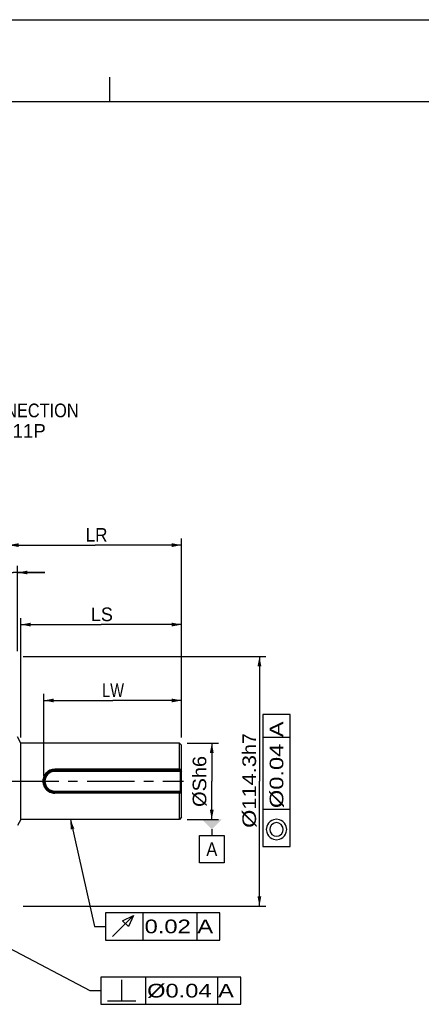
# Model space of a CAD drawing. Extents: x -74 to 556, y -98 to 347.
# Tile 15 of 26: x 225 to 298, y 167 to 347. Entities that reach past the tile are written whole.
import ezdxf
from ezdxf.enums import TextEntityAlignment as Align

# ---------------------------------------------------------------- set-up
doc = ezdxf.new("R2010")
doc.units = 0
doc.header["$LTSCALE"] = 23.1
doc.header["$MEASUREMENT"] = 0
doc.linetypes.add('CENTER', pattern=[0.6, 0.375, -0.075, 0.075, -0.075])
doc.layers.get('0').update_dxf_attribs({"linetype": 'CONTINUOUS'})
for name, color, linetype in [('8_ALL_NOTES_BALLOONS_SYMBOLS_GT', 7, 'CONTINUOUS'), ('DEFAULT_1', 7, 'CENTER'), ('DRAWING FRAME', 1, 'CONTINUOUS')]:
    doc.layers.add(name, color=color, linetype=linetype)
doc.styles.add('TEXTSTYLE_0', font='txt', dxfattribs={"width": 0.8})
doc.dimstyles.new('DIMSTYLE_4', dxfattribs={"dimtxt": 2.5, "dimasz": 0.18, "dimexe": 0.18, "dimexo": 0.0625, "dimgap": 0.09, "dimtad": 0, "dimtih": 1, "dimtoh": 1, "dimdec": 4, "dimlfac": 2.5, "dimzin": 0, "dimdsep": 46, "dimtxsty": 'Standard', "dimcen": 0.09, "dimadec": 0, "dimazin": 0, "dimtp": 1e-05, "dimtm": 1e-05, "dimtfac": 1, "dimtdec": 4, "dimtofl": 0, "dimtmove": 0, "dimatfit": 0, "dimfxl": 0, "dimtolj": 1, "dimtzin": 0, "dimarcsym": 0})
doc.dimstyles.new('DIMSTYLE_7', dxfattribs={"dimtxt": 0.01, "dimasz": 0.18, "dimexe": 0.18, "dimexo": 0.0625, "dimgap": 0.09, "dimtad": 0, "dimtih": 1, "dimtoh": 1, "dimdec": 4, "dimlfac": 2.5, "dimzin": 0, "dimdsep": 46, "dimtxsty": 'Standard', "dimcen": 0.09, "dimadec": 0, "dimazin": 0, "dimtp": 1e-05, "dimtm": 1e-05, "dimtfac": 1, "dimtdec": 4, "dimtofl": 0, "dimtmove": 0, "dimatfit": 0, "dimfxl": 0, "dimtolj": 1, "dimtzin": 0, "dimarcsym": 0})

# ---------------------------------------------------------------- blocks, each defined once
blk = doc.blocks.new('*D6')
at = {"color": 7, "linetype": 'Continuous'}
for p, q in [((222.65, 244.33), (222.65, 247.19)), ((224.25, 231.61), (224.25, 247.19)), ((222.65, 245.99), (217.57, 245.99)), ((217.57, 245.99), (223.45, 245.99)), ((229.25, 245.99), (223.45, 245.99)), ((224.25, 245.99), (229.25, 245.99))]:
    blk.add_line(p, q, dxfattribs=at)
for points in [[(220.85, 245.64), (222.65, 245.99), (220.85, 246.34)], [(226.05, 246.34), (224.25, 245.99), (226.05, 245.64)]]:
    blk.add_solid(points, dxfattribs=at)
at = {"color": 7, "linetype": 'Continuous', "style": 'TEXTSTYLE_0', "width": 1.2}
blk.add_text('4', height=2.5, dxfattribs=at).set_placement((217.57, 246.62), (219.57, 246.62), align=Align.FIT)
blk = doc.blocks.new('*D7')
at = {"color": 7, "linetype": 'Continuous'}
for p, q in [((225.25, 230.61), (269.7, 230.61)), ((268.5, 230.61), (268.5, 207.75)), ((268.5, 184.89), (268.5, 207.75)), ((225.25, 184.89), (269.7, 184.89))]:
    blk.add_line(p, q, dxfattribs=at)
for points in [[(268.85, 228.81), (268.5, 230.61), (268.15, 228.81)], [(268.15, 186.69), (268.5, 184.89), (268.85, 186.69)]]:
    blk.add_solid(points, dxfattribs=at)
at = {"color": 7, "linetype": 'Continuous', "style": 'TEXTSTYLE_0'}
for s, width, p, p2 in [('h7', 0.96, (267.88, 212.55), (267.88, 216.55)), ('114.3', 1.2, (267.88, 202.55), (267.88, 212.55)), ('%%c', 2, (267.88, 199.21), (267.88, 202.55))]:
    blk.add_text(s, height=2.5, rotation=90, dxfattribs=dict(at, width=width)).set_placement(p, p2, align=Align.FIT)
blk = doc.blocks.new('*D11')
at = {"color": 7, "linetype": 'Continuous'}
for p, q in [((229.05, 208.75), (229.05, 223.75)), ((254.25, 215.75), (254.25, 223.75)), ((229.05, 222.55), (241.65, 222.55)), ((254.25, 222.55), (241.65, 222.55))]:
    blk.add_line(p, q, dxfattribs=at)
for points in [[(230.85, 222.9), (229.05, 222.55), (230.85, 222.2)], [(252.45, 222.2), (254.25, 222.55), (252.45, 222.9)]]:
    blk.add_solid(points, dxfattribs=at)
at = {"color": 7, "linetype": 'Continuous', "style": 'TEXTSTYLE_0', "width": 0.8}
blk.add_text('LW', height=2.5, dxfattribs=at).set_placement((239.71, 223.17), (243.71, 223.17), align=Align.FIT)
blk = doc.blocks.new('*D12')
at = {"color": 7, "linetype": 'Continuous'}
for p, q in [((222.65, 244.75), (222.65, 252.21)), ((222.65, 251.01), (238.45, 251.01)), ((254.25, 251.01), (238.45, 251.01)), ((254.25, 215.75), (254.25, 252.21))]:
    blk.add_line(p, q, dxfattribs=at)
for points in [[(224.45, 251.36), (222.65, 251.01), (224.45, 250.66)], [(252.45, 250.66), (254.25, 251.01), (252.45, 251.36)]]:
    blk.add_solid(points, dxfattribs=at)
at = {"color": 7, "linetype": 'Continuous', "style": 'TEXTSTYLE_0', "width": 0.96}
blk.add_text('LR', height=2.5, dxfattribs=at).set_placement((236.69, 251.64), (240.69, 251.64), align=Align.FIT)
blk = doc.blocks.new('*D13')
at = {"color": 7, "linetype": 'Continuous'}
for p, q in [((224.85, 215.75), (224.85, 237.65)), ((224.85, 236.45), (239.55, 236.45)), ((254.25, 236.45), (239.55, 236.45)), ((254.25, 215.75), (254.25, 237.65))]:
    blk.add_line(p, q, dxfattribs=at)
for points in [[(226.65, 236.8), (224.85, 236.45), (226.65, 236.1)], [(252.45, 236.1), (254.25, 236.45), (252.45, 236.8)]]:
    blk.add_solid(points, dxfattribs=at)
at = {"color": 7, "linetype": 'Continuous', "style": 'TEXTSTYLE_0', "width": 0.96}
blk.add_text('LS', height=2.5, dxfattribs=at).set_placement((237.67, 237.08), (241.67, 237.08), align=Align.FIT)
blk = doc.blocks.new('*D19')
at = {"color": 7, "linetype": 'Continuous'}
for p, q in [((255.25, 214.75), (260.98, 214.75)), ((259.78, 214.75), (259.78, 207.75)), ((259.78, 200.75), (259.78, 207.75)), ((255.25, 200.75), (260.98, 200.75))]:
    blk.add_line(p, q, dxfattribs=at)
for points in [[(260.13, 212.95), (259.78, 214.75), (259.43, 212.95)], [(259.43, 202.55), (259.78, 200.75), (260.13, 202.55)]]:
    blk.add_solid(points, dxfattribs=at)
at = {"color": 7, "linetype": 'Continuous', "style": 'TEXTSTYLE_0'}
for s, width, p, p2 in [('h6', 0.96, (259.78, 213.52), (259.78, 213.53)), ('OS', 0.96, (259.78, 213.5), (259.78, 213.52)), ('%%c', 2, (259.78, 213.49), (259.78, 213.5)), ('35', 0.96, (259.78, 213.47), (259.78, 213.49))]:
    blk.add_text(s, height=0.01, rotation=90, dxfattribs=dict(at, width=width)).set_placement(p, p2, align=Align.FIT)

msp = doc.modelspace()

# ---------------------------------------------------------------- linework, layer by layer
at = {"color": 7, "linetype": 'Continuous'}
for p, q in [((274.125217, 219.963681), (269.125217, 219.963681)), ((269.125217, 219.963681), (269.125217, 195.797014)), ((274.125217, 195.797014), (274.125217, 219.963681)), ((224.847382, 214.753703), (224.247382, 215.878703)), ((253.847382, 214.753703), (224.847382, 214.753703)), ((224.847382, 200.753703), (224.847382, 214.753703)), ((254.247382, 214.353703), (253.847382, 214.753703)), ((253.847382, 209.943663), (253.847382, 214.753703)), ((274.125217, 215.776181), (269.125217, 215.776181)), ((254.247382, 201.15372), (254.247382, 214.353684)), ((253.847382, 209.943663), (231.047382, 209.943663)), ((231.047382, 209.553703), (231.047382, 209.943663)), ((254.047382, 209.753703), (231.047382, 209.753703)), ((254.047382, 209.553703), (231.047382, 209.553703)), ((253.761892, 209.753703), (253.847382, 209.943663)), ((254.047382, 209.753703), (254.247382, 209.953703)), ((254.047382, 209.753703), (254.247382, 209.553703)), ((254.047382, 209.553703), (254.147382, 209.653703)), ((254.047382, 205.953703), (254.047382, 209.553703)), ((231.047382, 205.953703), (254.047382, 205.953703)), ((231.047382, 205.953703), (231.047382, 205.563743)), ((231.047382, 205.753703), (254.047382, 205.753703)), ((253.761892, 205.753703), (253.847382, 205.563743)), ((254.047382, 205.953703), (254.147382, 205.853703)), ((254.247382, 205.953703), (254.047382, 205.753703)), ((254.247382, 205.553703), (254.047382, 205.753703)), ((253.847382, 205.563743), (231.047382, 205.563743)), ((253.847382, 200.753703), (253.847382, 205.563743)), ((274.125217, 202.567848), (269.125217, 202.567848)), ((224.847382, 200.753703), (224.247382, 199.628703)), ((253.847382, 200.753703), (224.847382, 200.753703)), ((254.247382, 201.153703), (253.847382, 200.753703)), ((259.783872, 198.953703), (259.783872, 197.811138)), ((257.533872, 197.811138), (262.033872, 197.811138)), ((257.533872, 192.811138), (257.533872, 197.811138)), ((262.033872, 197.811138), (262.033872, 192.811138)), ((269.125217, 195.797014), (274.125217, 195.797014)), ((262.033872, 192.811138), (257.533872, 192.811138))]:
    msp.add_line(p, q, dxfattribs=at)
for points in [[(271.625208, 197.047017), (272.146055, 197.151171), (272.458542, 197.25535), (272.771056, 197.463684), (273.083544, 197.776172), (273.291877, 198.088685), (273.396057, 198.401173), (273.500211, 198.92202), (273.396057, 199.442842), (273.291877, 199.755355), (273.083544, 200.067843), (272.771056, 200.380356), (272.458542, 200.58869), (272.146055, 200.692844), (271.625208, 200.797024), (271.104386, 200.692844), (270.791873, 200.58869), (270.479385, 200.380356), (270.166871, 200.067843), (269.958563, 199.755355), (269.854384, 199.442842), (269.750229, 198.92202), (269.854384, 198.401173), (269.958563, 198.088685), (270.166871, 197.776172), (270.479385, 197.463684), (270.791873, 197.25535), (271.104386, 197.151171), (271.625208, 197.047017)], [(271.625208, 197.672018), (272.041875, 197.776172), (272.250209, 197.880352), (272.562722, 198.088685), (272.771056, 198.505353), (272.87521, 198.92202), (272.771056, 199.338688), (272.666876, 199.547021), (272.458542, 199.859509), (272.041875, 200.067843), (271.625208, 200.172023), (271.20854, 200.067843), (271.000206, 199.963689), (270.687719, 199.755355), (270.479385, 199.338688), (270.375205, 198.92202), (270.479385, 198.505353), (270.583539, 198.297019), (270.791873, 197.984506), (271.20854, 197.776172), (271.625208, 197.672018)]]:
    msp.add_lwpolyline(points, dxfattribs=at)
for radius in [2, 1.8]:
    msp.add_arc((231.047382, 207.753703), radius, 90, 270, dxfattribs=at)
for points in [[(231.047382, 209.943663), (230.592846, 209.89689), (230.153241, 209.756342), (229.751952, 209.52689), (229.409196, 209.219556), (229.139166, 208.847683), (228.953693, 208.429289), (228.85937, 207.983137), (228.859138, 207.526491), (228.95353, 207.078621), (229.139215, 206.659636), (229.409056, 206.288005), (229.751363, 205.980941), (230.152201, 205.751521), (230.591813, 205.610731), (231.047382, 205.563743)], [(253.847382, 209.948725), (253.892394, 209.948659), (253.937264, 209.948593), (253.981994, 209.948526), (254.026583, 209.948457), (254.071029, 209.948388), (254.115332, 209.948317), (254.159492, 209.948245), (254.203509, 209.948172), (254.247382, 209.948097)], [(254.247382, 205.559309), (254.203516, 205.559234), (254.159504, 205.559161), (254.115347, 205.559089), (254.071046, 205.559018), (254.0266, 205.558949), (253.982009, 205.55888), (253.937276, 205.558813), (253.8924, 205.558747), (253.847382, 205.558681)]]:
    msp.add_spline(points, degree=3, dxfattribs=at)
msp.add_solid([(257.983872, 200.753703), (261.583872, 200.753703), (259.783872, 198.953703)], dxfattribs=at)
at = {"layer": '8_ALL_NOTES_BALLOONS_SYMBOLS_GT', "color": 7, "linetype": 'Continuous'}
for p, q in [((233.890949, 200.753703), (238.343386, 181.160369)), ((261.280886, 183.660369), (240.343386, 183.660369)), ((240.343386, 183.660369), (240.343386, 178.660369)), ((247.218386, 178.660369), (247.218386, 183.660369)), ((257.093386, 178.660369), (257.093386, 183.660369)), ((261.280886, 178.660369), (261.280886, 183.660369)), ((238.343386, 181.160369), (240.343386, 181.160369)), ((240.343386, 178.660369), (261.280886, 178.660369)), ((222.647382, 177.241331), (237.449804, 169.3911)), ((265.074804, 171.8911), (239.449804, 171.8911)), ((239.449804, 171.8911), (239.449804, 166.8911)), ((243.30397, 167.5161), (243.30397, 171.370261)), ((247.678971, 166.8911), (247.678971, 171.8911)), ((260.887304, 166.8911), (260.887304, 171.8911)), ((265.074804, 166.8911), (265.074804, 171.8911)), ((237.449804, 169.3911), (239.449804, 169.3911)), ((239.449804, 166.8911), (265.074804, 166.8911)), ((240.699811, 167.5161), (245.908129, 167.5161))]:
    msp.add_line(p, q, dxfattribs=at)
msp.add_lwpolyline([(241.593387, 179.285367), (245.447549, 183.139541), (244.51006, 181.16037), (243.468391, 182.202039), (245.447549, 183.139541)], dxfattribs=at)
msp.add_solid([(233.890949, 200.753703), (234.631115, 199.07601), (233.948518, 198.920895)], dxfattribs=at)
at = {"layer": 'DEFAULT_1', "color": 7, "linetype": 'CENTER'}
msp.add_line((153.794725, 207.753703), (254.604951, 207.753703), dxfattribs=at)
at = {"layer": 'DRAWING FRAME', "color": 4}
msp.add_line((-73.906977, 347.257831), (556.093023, 347.257831), dxfattribs=at)
at = {"layer": 'DRAWING FRAME', "color": 3}
for p, q in [((241.093023, 332.257831), (241.093023, 336.757831)), ((-58.906977, 332.257831), (541.093023, 332.257831))]:
    msp.add_line(p, q, dxfattribs=at)

# ---------------------------------------------------------------- texts
at = {"color": 7, "linetype": 'Continuous', "style": 'TEXTSTYLE_0', "width": 1.025}
msp.add_text(' %%c0.04 A', height=2.5, rotation=90, dxfattribs=at).set_placement((272.875217, 201.630348), (272.875217, 218.713681), align=Align.FIT)
at = {"color": 7, "linetype": 'Continuous', "style": 'TEXTSTYLE_0', "width": 1.2}
msp.add_text('A', height=2.5, dxfattribs=at).set_placement((258.783872, 194.061138), (260.783872, 194.061138), align=Align.FIT)
at = {"layer": '8_ALL_NOTES_BALLOONS_SYMBOLS_GT', "color": 7, "linetype": 'Continuous', "style": 'TEXTSTYLE_0'}
for s, width, p, p2 in [('MOTOR CONNECTION', 0.834783, (203.402328, 274.430207), (235.402328, 274.430207)), ('MS3102A24-11P', 0.904348, (203.402328, 270.680207), (229.402328, 270.680207)), (' 0.02 A', 0.970588, (246.280886, 179.910369), (260.030886, 179.910369)), (' %%c0.04 A', 1.025, (246.741471, 168.1411), (263.824804, 168.1411))]:
    msp.add_text(s, height=2.5, dxfattribs=dict(at, width=width)).set_placement(p, p2, align=Align.FIT)
at = {"layer": '8_ALL_NOTES_BALLOONS_SYMBOLS_GT', "color": 7, "linetype": 'Continuous', "style": 'TEXTSTYLE_0', "width": 1.018182}
msp.add_text('%%cSh6', height=2.5, rotation=90, dxfattribs=at).set_placement((258.778703, 203.053272), (258.778703, 212.386605), align=Align.FIT)

# ---------------------------------------------------------------- dimensions: what is measured, and where the dimension line sits
at = {"color": 7, "linetype": 'Continuous'}
for base, p1, p2, picture, middle in [((254.247382, 251.010869), (222.647382, 244.753703), (254.247382, 215.753703), '*D12', (238.69481, 252.885869)), ((224.247382, 245.990497), (222.647382, 244.334441), (224.247382, 231.613703), '*D6', (218.573213, 247.865497))]:
    dim = msp.add_linear_dim(base=base, p1=p1, p2=p2, dimstyle='DIMSTYLE_4', dxfattribs=at)
    dim.commit()
    dim.dimension.update_dxf_attribs({"geometry": picture, "text_midpoint": middle})
for base, p1, p2, angle, dimstyle, picture, middle in [((224.847382, 236.451259), (254.247382, 215.753703), (224.847382, 215.753703), 180, 'DIMSTYLE_4', '*D13', (239.665189, 238.326259)), ((268.500217, 184.893703), (225.247382, 230.613703), (225.247382, 184.893703), 270, 'DIMSTYLE_4', '*D7', (266.625217, 207.880348)), ((229.047382, 222.547248), (254.247382, 215.753703), (229.047382, 208.753703), 180, 'DIMSTYLE_4', '*D11', (241.713728, 224.422248)), ((259.783872, 214.753703), (255.247382, 200.753703), (255.247382, 214.753703), 90, 'DIMSTYLE_7', '*D19', (259.776372, 213.500389))]:
    dim = msp.add_linear_dim(base=base, p1=p1, p2=p2, angle=angle, dimstyle=dimstyle, dxfattribs=at)
    dim.commit()
    dim.dimension.update_dxf_attribs({"geometry": picture, "text_midpoint": middle})

doc.saveas('drawing.dxf')
